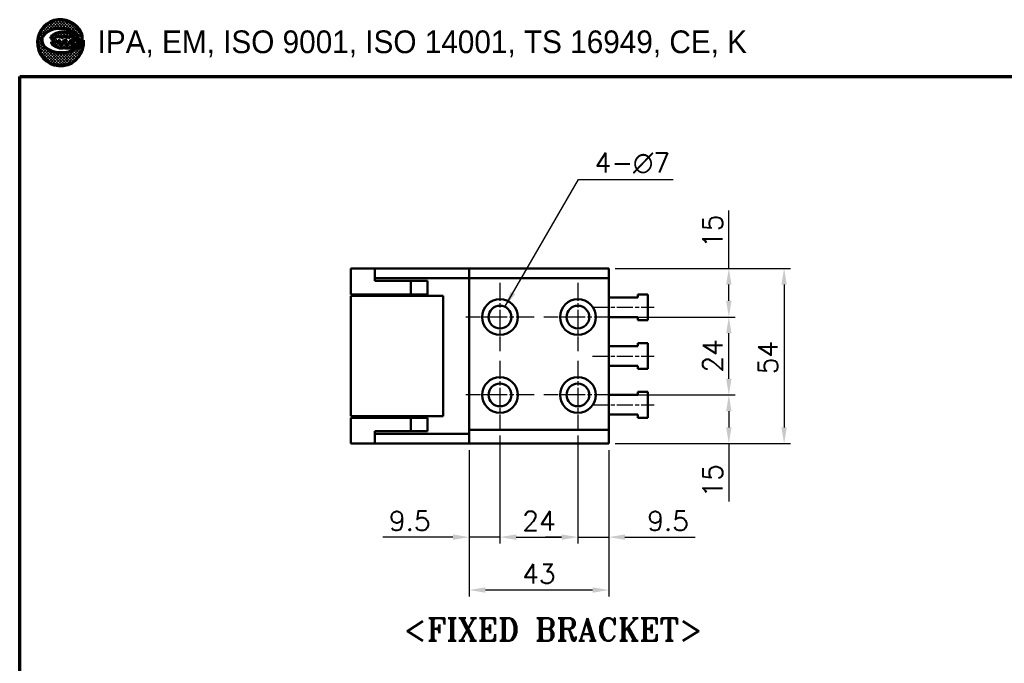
# Model space of a CAD drawing. Header units: millimetres. Extents: x 20 to 820, y -661 to 859.
# Tile 7 of 11: x 20 to 323, y 393 to 592. Entities that reach past the tile are written whole.
import ezdxf

# ---------------------------------------------------------------- set-up
doc = ezdxf.new("R2010")
doc.units = ezdxf.units.MM
doc.header["$LTSCALE"] = 2
doc.linetypes.add('CHAIN', pattern=[0.35429999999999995, 0.2362, -0.0295, 0.0591, -0.0295])
doc.layers.get('0').update_dxf_attribs({"lineweight": 25})
for name, color, linetype, lineweight in [('D', 7, 'Continuous', 25), ('경계(ISO)', 7, 'Continuous', 70), ('기호(ISO)', 7, 'Continuous', 25), ('스케치 형상(ISO)', 7, 'Continuous', 25), ('외형선(ISO)', 7, 'Continuous', 50), ('중심 표식(ISO)', 1, 'CHAIN', 25), ('중심선(ISO)', 1, 'CHAIN', 25), ('치수(ISO)', 7, 'Continuous', 25)]:
    doc.layers.add(name, color=color, linetype=linetype, lineweight=lineweight)
doc.styles.add('주 문자 (ISO)', font='tahoma.ttf')
doc.styles.add('한신치수', font='RomanS.shx')
doc.dimstyles.new('한신체인', dxfattribs={"dimscale": 2, "dimtxt": 3, "dimasz": 2.5, "dimexe": 1, "dimexo": 1, "dimgap": 1, "dimtad": 1, "dimrnd": 1e-08, "dimdsep": 46, "dimtxsty": '한신치수', "dimcen": 0.09, "dimdle": 10, "dimclrd": 3, "dimclre": 3, "dimclrt": 3, "dimazin": 2, "dimtfac": 1.168400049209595, "dimtmove": 0, "dimatfit": 3, "dimfxl": 0, "dimtolj": 1, "dimlwd": -1, "dimlwe": -1, "dimarcsym": 0})
doc.dimstyles.new('한신체인$7', dxfattribs={"dimscale": 2, "dimtxt": 3, "dimasz": 2.5, "dimexe": 1, "dimexo": 1, "dimgap": 1, "dimtad": 1, "dimrnd": 1e-08, "dimdsep": 46, "dimtxsty": '한신치수', "dimcen": 0.09, "dimdle": 10, "dimclrd": 3, "dimclre": 3, "dimclrt": 3, "dimazin": 2, "dimtfac": 1.168400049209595, "dimtmove": 0, "dimatfit": 3, "dimfxl": 0, "dimtolj": 1, "dimlwd": 25, "dimlwe": -1, "dimarcsym": 0})
pattern_1 = [(45, (0, 0), (-0.2245064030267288, 0.2245064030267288), []), (135, (0, 0), (-0.2245064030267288, -0.2245064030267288), [])]

# ---------------------------------------------------------------- blocks, each defined once
blk = doc.blocks.new('경계 도면틀')
at = {"layer": '경계(ISO)', "lineweight": 25}
h = blk.add_hatch(dxfattribs=at)
h.set_pattern_fill('ANSI37', color=256, scale=2.54, style=0)
h.set_pattern_definition(pattern_1)
edge = h.paths.add_edge_path()
edge.add_line((19.81047347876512, 292.6326418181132), (19.79857092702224, 292.6207392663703))
edge.add_arc((18.15139350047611, 292.930926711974), 1.676129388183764, 308.7112019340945, 349.3352671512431, ccw=False)
edge.add_arc((16.63447834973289, 294.8235878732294), 4.101659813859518, 285.46382553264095, 308.7112019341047, ccw=False)
edge.add_arc((16.43263097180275, 295.5532145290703), 4.858691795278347, 262.9720148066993, 285.4638255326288, ccw=False)
edge.add_arc((16.31207947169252, 294.5753501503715), 3.873424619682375, 233.28355094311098, 262.9720148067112, ccw=False)
edge.add_arc((14.91409908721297, 292.7009388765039), 1.535098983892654, 191.6245673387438, 233.2835509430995, ccw=False)
edge.add_arc((14.52716886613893, 292.6213405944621), 1.140066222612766, 142.7466208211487, 191.6245673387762, ccw=False)
edge.add_arc((15.6426153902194, 291.7730315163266), 2.541440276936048, 113.76810811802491, 142.7466208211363, ccw=False)
edge.add_arc((16.14456292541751, 290.633246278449), 3.786856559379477, 96.1155883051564, 113.76810811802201, ccw=False)
edge.add_arc((16.2152321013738, 289.9736765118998), 4.450201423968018, 76.12566468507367, 96.115588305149, ccw=False)
edge.add_arc((16.55634841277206, 291.3547160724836), 3.027657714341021, 46.815064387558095, 76.1256646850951, ccw=False)
edge.add_arc((17.71128142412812, 292.585242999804), 1.340036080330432, 0.5476667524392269, 46.81506438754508, ccw=False)
edge.add_arc((18.4783183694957, 292.5925750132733), 0.5729640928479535, -90, 0.5476667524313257, ccw=False)
edge.add_line((18.4783183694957, 292.0196109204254), (18.03365811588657, 292.0196109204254))
edge.add_line((18.03365811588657, 292.0196109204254), (18.23838297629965, 292.3000615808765))
edge.add_arc((18.01534613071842, 292.3863306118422), 0.2391396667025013, 338.8538918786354, 505.8085891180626)
edge.add_line((17.8175382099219, 292.5207173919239), (17.47709640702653, 292.0196109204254))
edge.add_line((17.47709640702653, 292.0196109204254), (17.03243615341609, 292.0196109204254))
edge.add_line((17.03243615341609, 292.0196109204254), (17.23716101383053, 292.3000615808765))
edge.add_arc((17.01138058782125, 292.3810180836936), 0.2398556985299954, 340.274045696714, 505.808589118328)
edge.add_line((16.8129803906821, 292.51580724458), (16.47587444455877, 292.0196109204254))
edge.add_line((16.47587444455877, 292.0196109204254), (15.99292660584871, 292.0196109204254))
edge.add_line((15.99292660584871, 292.0196109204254), (16.22391209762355, 292.3360357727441))
edge.add_arc((16.01502655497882, 292.3684582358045), 0.2113868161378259, 351.1771591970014, 476.5650511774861)
edge.add_arc((15.51976706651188, 292.8580716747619), 0.5009055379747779, 270.5301886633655, 323.1301023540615, ccw=False)
edge.add_line((15.52440214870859, 292.3571875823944), (14.91364773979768, 292.3543617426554))
edge.add_arc((15.39018631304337, 292.3399047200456), 0.4767578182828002, 178.2623182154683, 231.3171514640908)
edge.add_arc((17.01802832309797, 294.3730306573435), 3.081267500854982, 231.3171514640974, 242.4725885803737)
edge.add_arc((16.51978772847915, 293.4170363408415), 2.00322815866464, 242.4725885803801, 275.756318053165)
edge.add_arc((16.86749715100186, 289.9677466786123), 1.463542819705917, 86.25628827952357, 95.7563180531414, ccw=False)
edge.add_arc((17.19248622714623, 294.934474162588), 3.513805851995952, 266.2562882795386, 298.2348941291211)
edge.add_arc((18.16148453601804, 293.1299397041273), 1.465562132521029, 298.2348941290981, 385.769475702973)
edge.add_arc((16.28821602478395, 292.2255972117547), 3.545699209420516, 25.76947570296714, 366.5920624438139)
h = blk.add_hatch(dxfattribs=at)
h.set_pattern_fill('ANSI37', color=256, scale=2.54, style=0)
h.set_pattern_definition(pattern_1)
edge = h.paths.add_edge_path()
edge.add_line((18.12690101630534, 293.4330375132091), (17.86168296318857, 293.5849738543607))
edge.add_line((17.86168296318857, 293.5849738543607), (17.55212519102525, 293.7046355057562))
edge.add_line((17.55212519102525, 293.7046355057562), (17.21016339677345, 293.7872145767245))
edge.add_line((17.21016339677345, 293.7872145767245), (16.84735151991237, 293.8303349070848))
edge.add_line((16.84735151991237, 293.8303349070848), (16.47693664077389, 293.8318709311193))
edge.add_line((16.47693664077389, 293.8318709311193), (16.11334314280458, 293.7919596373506))
edge.add_line((16.11334314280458, 293.7919596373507), (15.76927683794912, 293.7121175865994))
edge.add_line((15.76927683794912, 293.7121175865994), (15.45785061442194, 293.5954467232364))
edge.add_line((15.45785061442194, 293.5954467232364), (15.18811167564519, 293.4454642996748))
edge.add_line((15.18811167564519, 293.4454642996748), (14.9722938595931, 293.2682444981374))
edge.add_line((14.9722938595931, 293.2682444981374), (14.81725830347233, 293.0699836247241))
edge.add_line((14.81725830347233, 293.0699836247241), (14.72882466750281, 292.8580904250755))
edge.add_line((14.72882466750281, 292.8580904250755), (15.31139322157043, 292.8580904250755))
edge.add_arc((15.31139322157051, 293.1672913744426), 0.3092009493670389, 270, 320.7035197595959)
edge.add_arc((15.9599786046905, 292.7189499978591), 0.4809270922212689, 103.32792332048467, 148.3279233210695, ccw=False)
edge.add_arc((15.95955378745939, 292.7207431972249), 0.4790842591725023, 18.736508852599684, 103.32792332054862, ccw=False)
edge.add_arc((16.95684854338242, 292.579809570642), 0.6184018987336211, 106.526616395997, 151.5266163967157, ccw=False)
edge.add_arc((16.93057143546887, 292.6683685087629), 0.5260267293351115, 23.55147854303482, 106.5266163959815, ccw=False)
edge.add_line((17.41278089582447, 292.8785545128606), (17.41775811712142, 292.8835317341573))
edge.add_arc((17.90371058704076, 292.6092919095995), 0.5579939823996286, 62.412483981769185, 150.5624563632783, ccw=False)
edge.add_arc((17.85725572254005, 292.5203847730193), 0.6583061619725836, 8.858454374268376, 62.41248398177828, ccw=False)
edge.add_arc((18.54638145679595, 292.6277870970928), 0.03913884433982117, 188.8584543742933, 372.6514405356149)
edge.add_line((18.584570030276, 292.6363592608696), (18.57203873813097, 292.8417184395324))
edge.add_line((18.57203873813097, 292.8417184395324), (18.48890675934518, 293.0542456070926))
edge.add_line((18.48890675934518, 293.0542456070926), (18.37573150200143, 293.2046875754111))
edge.add_line((18.37573150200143, 293.2046875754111), (18.26005146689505, 293.3203676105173))
edge.add_line((18.26005146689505, 293.3203676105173), (18.12690101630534, 293.4330375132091))
at = {"color": 7}
for p, q in [((17.41278089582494, 292.8785545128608), (17.41775811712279, 292.8835317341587)), ((18.37573150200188, 293.2046875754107), (18.26005146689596, 293.3203676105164)), ((19.79857092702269, 292.6207392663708), (19.81047347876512, 292.6326418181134)), ((19.80798373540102, 292.6536371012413), (19.80493556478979, 292.6566852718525))]:
    blk.add_line(p, q, dxfattribs=at)
at = {"layer": 'D', "color": 7}
for p, q in [((14.81725830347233, 293.0699836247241), (14.72882466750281, 292.8580904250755)), ((14.72882466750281, 292.8580904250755), (15.31139322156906, 292.8580904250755)), ((14.9722938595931, 293.2682444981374), (14.81725830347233, 293.0699836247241)), ((15.18811167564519, 293.4454642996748), (14.9722938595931, 293.2682444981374)), ((15.45785061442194, 293.5954467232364), (15.18811167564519, 293.4454642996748)), ((15.76927683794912, 293.7121175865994), (15.45785061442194, 293.5954467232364)), ((16.11334314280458, 293.7919596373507), (15.76927683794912, 293.7121175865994)), ((16.47693664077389, 293.8318709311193), (16.11334314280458, 293.7919596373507)), ((16.84735151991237, 293.8303349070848), (16.47693664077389, 293.8318709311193)), ((17.21016339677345, 293.7872145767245), (16.84735151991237, 293.8303349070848)), ((17.55212519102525, 293.7046355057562), (17.21016339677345, 293.7872145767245)), ((17.86168296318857, 293.5849738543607), (17.55212519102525, 293.7046355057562)), ((18.12690101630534, 293.4330375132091), (17.86168296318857, 293.5849738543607)), ((18.33889979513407, 293.2536473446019), (18.12690101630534, 293.4330375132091)), ((18.48890675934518, 293.0542456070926), (18.33889979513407, 293.2536473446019)), ((18.57203873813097, 292.8417184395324), (18.48890675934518, 293.0542456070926)), ((18.58532897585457, 292.6239218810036), (18.57203873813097, 292.8417184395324)), ((14.91364773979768, 292.3543617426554), (15.51976706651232, 292.3571661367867)), ((16.22391209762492, 292.3360357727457), (15.99292660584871, 292.0196109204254)), ((15.99292660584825, 292.0196109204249), (16.22247980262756, 292.3340736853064)), ((15.99292660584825, 292.0196109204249), (16.47587444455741, 292.0196109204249)), ((15.99292660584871, 292.0196109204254), (16.47587444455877, 292.0196109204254)), ((16.47587444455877, 292.0196109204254), (16.81298039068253, 292.51580724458)), ((16.47587444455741, 292.0196109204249), (16.81298039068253, 292.5158072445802)), ((17.03243615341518, 292.0196109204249), (17.23716101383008, 292.3000615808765)), ((17.23716101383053, 292.3000615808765), (17.03243615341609, 292.0196109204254)), ((17.03243615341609, 292.0196109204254), (17.47709640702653, 292.0196109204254)), ((17.03243615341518, 292.0196109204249), (17.47709640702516, 292.0196109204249)), ((17.47709640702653, 292.0196109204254), (17.81753820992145, 292.5207173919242)), ((17.47709640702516, 292.0196109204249), (17.81753820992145, 292.5207173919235)), ((18.03365811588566, 292.0196109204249), (18.23838297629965, 292.3000615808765)), ((18.23838297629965, 292.3000615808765), (18.03365811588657, 292.0196109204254)), ((18.03365811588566, 292.0196109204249), (18.47831836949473, 292.0196109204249)), ((18.03365811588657, 292.0196109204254), (18.47831836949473, 292.0196109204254))]:
    blk.add_line(p, q, dxfattribs=at)
for centre, radius, start, end in [((16.28821602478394, 292.2255972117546), 3.545699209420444, 25.76947570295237, 187.1352691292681), ((16.14456292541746, 290.6332462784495), 3.786856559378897, 96.11558830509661, 113.7681081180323), ((16.21523210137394, 289.973676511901), 4.450201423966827, 76.12566468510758, 96.1155883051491), ((16.55634841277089, 291.3547160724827), 3.027657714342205, 46.81506438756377, 76.12566468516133), ((14.52716886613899, 292.6213405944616), 1.140066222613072, 142.7466208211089, 191.6245673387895), ((15.64261539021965, 291.7730315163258), 2.541440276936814, 113.7681081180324, 142.7466208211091), ((15.31139322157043, 293.1672913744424), 0.3092009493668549, 270, 320.7035197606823), ((15.95997860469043, 292.7189499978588), 0.4809270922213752, 103.3279233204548, 148.327923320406), ((15.95955378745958, 292.720743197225), 0.4790842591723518, 18.73650885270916, 103.3279233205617), ((16.95684854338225, 292.5798095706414), 0.618401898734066, 106.526616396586, 151.5266163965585), ((16.93057143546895, 292.6683685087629), 0.5260267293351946, 23.0863403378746, 106.5266163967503), ((17.90371058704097, 292.6092919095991), 0.5579939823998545, 62.4124839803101, 152.4124839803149), ((17.87055481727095, 292.519567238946), 0.5779998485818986, 142.8269931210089, 142.964700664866), ((17.87055481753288, 292.519567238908), 0.577999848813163, 142.0988733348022, 142.8269931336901), ((17.85725572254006, 292.5203847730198), 0.658306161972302, 8.858454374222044, 62.41248398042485), ((17.71128142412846, 292.5852429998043), 1.340036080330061, 0.5476667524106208, 46.81506438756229), ((18.16148453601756, 293.1299397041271), 1.465562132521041, 298.2348941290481, 25.76947570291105), ((14.91409908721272, 292.7009388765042), 1.535098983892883, 191.6245673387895, 233.2835509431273), ((16.3120794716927, 294.5753501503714), 3.873424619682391, 233.283550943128, 262.9720148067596), ((15.39018631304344, 292.3399047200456), 0.4767578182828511, 178.2623182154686, 231.3171514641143), ((17.01802832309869, 294.3730306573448), 3.081267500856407, 231.317151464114, 242.4725885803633), ((15.51976706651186, 292.8580716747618), 0.5009055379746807, 270, 323.1301023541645), ((16.51978772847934, 293.417036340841), 2.003228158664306, 242.4725885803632, 275.7563180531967), ((16.01502655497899, 292.3684582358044), 0.2113868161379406, 351.1771591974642, 116.5650511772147), ((16.86749715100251, 289.9677466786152), 1.463542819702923, 86.2562882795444, 95.75631805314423), ((17.01138058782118, 292.3810180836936), 0.2398556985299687, 340.2740456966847, 145.808589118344), ((17.19248622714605, 294.9344741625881), 3.513805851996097, 266.2562882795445, 298.2348941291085), ((16.63447834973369, 294.823587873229), 4.101659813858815, 285.4638255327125, 308.7112019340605), ((18.01534613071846, 292.3863306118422), 0.239139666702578, 338.8538918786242, 145.8085891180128), ((17.84055662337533, 292.5050791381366), 0.02782808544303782, 137.4026501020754, 145.8085891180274), ((18.47831836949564, 292.5925750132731), 0.5729640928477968, 270, 0.54766675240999), ((18.54638145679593, 292.6277870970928), 0.03913884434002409, 188.8584543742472, 354.3324300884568), ((18.15139350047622, 292.9309267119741), 1.676129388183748, 308.7112019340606, 350.9063464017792), ((16.43263097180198, 295.5532145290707), 4.858691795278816, 262.9720148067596, 285.4638255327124)]:
    blk.add_arc(centre, radius, start, end, dxfattribs=at)
at = {"layer": '경계(ISO)'}
for p, q in [((14.81725830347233, 293.0699836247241), (14.72882466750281, 292.8580904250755)), ((14.72882466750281, 292.8580904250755), (15.31139322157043, 292.8580904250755)), ((14.9722938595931, 293.2682444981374), (14.81725830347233, 293.0699836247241)), ((15.18811167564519, 293.4454642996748), (14.9722938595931, 293.2682444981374)), ((15.45785061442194, 293.5954467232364), (15.18811167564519, 293.4454642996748)), ((15.76927683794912, 293.7121175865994), (15.45785061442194, 293.5954467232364)), ((16.11334314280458, 293.7919596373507), (15.76927683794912, 293.7121175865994)), ((16.47693664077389, 293.8318709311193), (16.11334314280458, 293.7919596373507)), ((16.84735151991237, 293.8303349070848), (16.47693664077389, 293.8318709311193)), ((17.21016339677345, 293.7872145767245), (16.84735151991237, 293.8303349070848)), ((17.55212519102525, 293.7046355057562), (17.21016339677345, 293.7872145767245)), ((17.41278089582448, 292.8785545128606), (17.41775811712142, 292.8835317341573)), ((17.86168296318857, 293.5849738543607), (17.55212519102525, 293.7046355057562)), ((18.12690101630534, 293.4330375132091), (17.86168296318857, 293.5849738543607)), ((18.26005146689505, 293.3203676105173), (18.12690101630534, 293.4330375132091)), ((18.37573150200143, 293.2046875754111), (18.26005146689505, 293.3203676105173)), ((18.48890675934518, 293.0542456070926), (18.37573150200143, 293.2046875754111)), ((18.57203873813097, 292.8417184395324), (18.48890675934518, 293.0542456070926)), ((18.58457003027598, 292.6363592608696), (18.57203873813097, 292.8417184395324)), ((15.52440214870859, 292.3571875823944), (14.91364773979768, 292.3543617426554)), ((15.99292660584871, 292.0196109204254), (16.22391209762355, 292.3360357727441)), ((16.47587444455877, 292.0196109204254), (15.99292660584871, 292.0196109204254)), ((16.81298039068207, 292.51580724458), (16.47587444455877, 292.0196109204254)), ((17.03243615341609, 292.0196109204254), (17.23716101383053, 292.3000615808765)), ((17.47709640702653, 292.0196109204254), (17.03243615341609, 292.0196109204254)), ((17.81753820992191, 292.5207173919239), (17.47709640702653, 292.0196109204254)), ((18.03365811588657, 292.0196109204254), (18.23838297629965, 292.3000615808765)), ((18.47831836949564, 292.0196109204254), (18.03365811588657, 292.0196109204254)), ((19.81047347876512, 292.6326418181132), (19.79857092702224, 292.6207392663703)), ((10, 10), (9.999999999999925, 287)), ((9.999999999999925, 287), (190, 287))]:
    blk.add_line(p, q, dxfattribs=at)
for centre, radius, start, end in [((16.28821602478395, 292.2255972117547), 3.545699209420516, 25.76947570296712, 187.1352691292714), ((16.14456292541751, 290.633246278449), 3.786856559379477, 96.11558830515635, 113.7681081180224), ((16.2152321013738, 289.9736765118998), 4.450201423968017, 76.12566468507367, 96.11558830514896), ((16.55634841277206, 291.3547160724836), 3.027657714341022, 46.81506438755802, 76.12566468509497), ((14.52716886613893, 292.6213405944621), 1.140066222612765, 142.7466208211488, 191.6245673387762), ((15.6426153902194, 291.7730315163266), 2.541440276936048, 113.7681081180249, 142.7466208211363), ((15.31139322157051, 293.1672913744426), 0.3092009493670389, 270, 320.7035197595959), ((15.9599786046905, 292.7189499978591), 0.4809270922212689, 103.3279233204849, 148.3279233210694), ((15.95955378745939, 292.7207431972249), 0.4790842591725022, 18.7365088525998, 103.3279233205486), ((16.95684854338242, 292.579809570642), 0.618401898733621, 106.5266163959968, 151.5266163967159), ((16.93057143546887, 292.6683685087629), 0.5260267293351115, 23.5514785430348, 106.5266163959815), ((17.90371058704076, 292.6092919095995), 0.5579939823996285, 62.41248398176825, 150.5624563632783), ((17.85725572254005, 292.5203847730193), 0.6583061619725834, 8.858454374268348, 62.41248398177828), ((17.71128142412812, 292.585242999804), 1.340036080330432, 0.5476667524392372, 46.81506438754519), ((18.16148453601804, 293.1299397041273), 1.465562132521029, 298.2348941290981, 25.769475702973), ((16.28821602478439, 292.2255972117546), 3.545699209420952, 187.1352691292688, 6.592062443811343), ((14.91409908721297, 292.7009388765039), 1.535098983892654, 191.6245673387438, 233.2835509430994), ((16.31207947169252, 294.5753501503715), 3.873424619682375, 233.2835509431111, 262.9720148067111), ((15.39018631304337, 292.3399047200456), 0.4767578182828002, 178.2623182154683, 231.3171514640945), ((17.01802832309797, 294.3730306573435), 3.081267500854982, 231.3171514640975, 242.4725885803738), ((15.51976706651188, 292.8580716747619), 0.5009055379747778, 270.5301886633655, 323.1301023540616), ((16.51978772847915, 293.4170363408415), 2.00322815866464, 242.4725885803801, 275.7563180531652), ((16.01502655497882, 292.3684582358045), 0.211386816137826, 351.1771591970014, 116.5650511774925), ((16.86749715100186, 289.9677466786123), 1.463542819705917, 86.25628827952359, 95.75631805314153), ((17.01138058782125, 292.3810180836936), 0.2398556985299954, 340.274045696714, 145.8085891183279), ((17.19248622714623, 294.934474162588), 3.513805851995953, 266.2562882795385, 298.2348941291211), ((16.63447834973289, 294.8235878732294), 4.101659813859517, 285.463825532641, 308.7112019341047), ((18.01534613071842, 292.3863306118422), 0.2391396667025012, 338.8538918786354, 145.8085891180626), ((18.4783183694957, 292.5925750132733), 0.5729640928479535, 270, 0.5476667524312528), ((18.54638145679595, 292.6277870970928), 0.03913884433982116, 188.8584543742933, 12.65144053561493), ((18.15139350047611, 292.930926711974), 1.676129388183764, 308.7112019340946, 349.3352671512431), ((16.43263097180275, 295.5532145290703), 4.858691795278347, 262.9720148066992, 285.4638255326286)]:
    blk.add_arc(centre, radius, start, end, dxfattribs=at)
at = {"layer": '경계(ISO)', "insert": (21.99999999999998, 292.0408560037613), "char_height": 3.499999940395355, "attachment_point": 4, "style": '주 문자 (ISO)'}
blk.add_mtext('\\f굴림|b0|i0;\\H3.5000;IPA, EM, ISO 9001, ISO 14001, TS 16949, CE, K', dxfattribs=at)
blk = doc.blocks.new('FIX BRACKET')
at = {"layer": '기호(ISO)', "color": 2, "insert": (-25.48947811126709, 1.857273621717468), "char_height": 3.499999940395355, "attachment_point": 1, "style": '주 문자 (ISO)'}
blk.add_mtext('\\fRomanT|b0|i0;\\H3.5000;<FIXED BRACKET>', dxfattribs=at)
blk = doc.blocks.new('*D28')
at = {"layer": 'Defpoints', "color": 0, "transparency": 16777216}
for p in [(158.4415036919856, 460.9366732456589), (201.4415036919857, 460.9366732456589), (158.4415036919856, 415.8432863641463)]:
    blk.add_point(p, dxfattribs=at)
at = {"layer": '치수(ISO)', "color": 3, "transparency": 16777216}
for p, q in [((158.4415036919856, 458.9366732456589), (158.4415036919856, 413.8432863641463)), ((201.4415036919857, 458.9366732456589), (201.4415036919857, 413.8432863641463)), ((196.4415036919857, 415.8432863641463), (163.4415036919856, 415.8432863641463))]:
    blk.add_line(p, q, dxfattribs=at)
for points in [[(163.4415036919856, 416.6766196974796), (163.4415036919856, 415.009953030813), (158.4415036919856, 415.8432863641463)], [(196.4415036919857, 416.6766196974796), (196.4415036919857, 415.009953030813), (201.4415036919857, 415.8432863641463)]]:
    blk.add_solid(points, dxfattribs=at)
at = {"layer": '치수(ISO)', "color": 3, "transparency": 16777216, "insert": (179.9415036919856, 420.8432863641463), "char_height": 6, "attachment_point": 5, "style": '한신치수'}
blk.add_mtext('\\A1;43', dxfattribs=at)
blk = doc.blocks.new('*D29')
at = {"layer": 'Defpoints', "color": 0, "transparency": 16777216}
for p in [(201.4415036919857, 514.936673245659), (201.4415036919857, 460.9366732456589), (255.4608714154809, 460.9366732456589)]:
    blk.add_point(p, dxfattribs=at)
at = {"layer": '치수(ISO)', "color": 3, "transparency": 16777216}
for p, q in [((203.4415036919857, 514.936673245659), (257.4608714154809, 514.9366732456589)), ((255.4608714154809, 509.9366732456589), (255.4608714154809, 465.9366732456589)), ((203.4415036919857, 460.9366732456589), (257.4608714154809, 460.9366732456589))]:
    blk.add_line(p, q, dxfattribs=at)
for points in [[(254.6275380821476, 509.9366732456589), (256.2942047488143, 509.9366732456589), (255.4608714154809, 514.936673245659)], [(254.6275380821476, 465.9366732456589), (256.2942047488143, 465.9366732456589), (255.4608714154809, 460.9366732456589)]]:
    blk.add_solid(points, dxfattribs=at)
at = {"layer": '치수(ISO)', "color": 3, "transparency": 16777216, "insert": (250.4608714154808, 487.436673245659), "char_height": 6, "attachment_point": 5, "rotation": 90, "style": '한신치수'}
blk.add_mtext('\\A1;54', dxfattribs=at)
blk = doc.blocks.new('*D50')
at = {"layer": 'Defpoints', "color": 0, "transparency": 16777216}
for p in [(167.9415036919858, 465.4366732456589), (158.4415036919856, 460.9366732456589), (167.9415036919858, 432.1374166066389)]:
    blk.add_point(p, dxfattribs=at)
at = {"layer": '치수(ISO)', "color": 3, "transparency": 16777216}
for p, q in [((167.9415036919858, 463.4366732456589), (167.9415036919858, 430.1374166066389)), ((158.4415036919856, 458.9366732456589), (158.4415036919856, 430.1374166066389)), ((153.4415036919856, 432.1374166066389), (131.8700751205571, 432.1374166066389)), ((167.9415036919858, 432.1374166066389), (158.4415036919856, 432.1374166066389)), ((172.9415036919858, 432.1374166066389), (177.9415036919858, 432.1374166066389))]:
    blk.add_line(p, q, dxfattribs=at)
for points in [[(153.4415036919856, 432.9707499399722), (153.4415036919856, 431.3040832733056), (158.4415036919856, 432.1374166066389)], [(172.9415036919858, 432.9707499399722), (172.9415036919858, 431.3040832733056), (167.9415036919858, 432.1374166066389)]]:
    blk.add_solid(points, dxfattribs=at)
at = {"layer": '치수(ISO)', "color": 3, "transparency": 16777216, "insert": (140.1557894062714, 437.1374166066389), "char_height": 6, "attachment_point": 5, "style": '한신치수'}
blk.add_mtext('\\A1;9.5', dxfattribs=at)
blk = doc.blocks.new('*D51')
at = {"layer": 'Defpoints', "color": 0, "transparency": 16777216}
for p in [(167.9415036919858, 465.4366732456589), (191.9415036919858, 465.4366732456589), (191.9415036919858, 432.1374166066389)]:
    blk.add_point(p, dxfattribs=at)
at = {"layer": '치수(ISO)', "color": 3, "transparency": 16777216}
for p, q in [((167.9415036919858, 463.4366732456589), (167.9415036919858, 430.1374166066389)), ((191.9415036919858, 463.4366732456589), (191.9415036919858, 430.1374166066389)), ((172.9415036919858, 432.1374166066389), (186.9415036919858, 432.1374166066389))]:
    blk.add_line(p, q, dxfattribs=at)
for points in [[(172.9415036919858, 432.9707499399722), (172.9415036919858, 431.3040832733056), (167.9415036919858, 432.1374166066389)], [(186.9415036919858, 432.9707499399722), (186.9415036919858, 431.3040832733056), (191.9415036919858, 432.1374166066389)]]:
    blk.add_solid(points, dxfattribs=at)
at = {"layer": '치수(ISO)', "color": 3, "transparency": 16777216, "insert": (179.9615036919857, 437.1374166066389), "char_height": 6, "attachment_point": 5, "style": '한신치수'}
blk.add_mtext('\\A1;24', dxfattribs=at)
blk = doc.blocks.new('*D52')
at = {"layer": 'Defpoints', "color": 0, "transparency": 16777216}
for p in [(191.9415036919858, 465.4366732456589), (201.4415036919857, 460.9366732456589), (201.4415036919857, 432.1374166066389)]:
    blk.add_point(p, dxfattribs=at)
at = {"layer": '치수(ISO)', "color": 3, "transparency": 16777216}
for p, q in [((191.9415036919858, 463.4366732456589), (191.9415036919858, 430.1374166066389)), ((201.4415036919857, 458.9366732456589), (201.4415036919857, 430.1374166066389)), ((186.9415036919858, 432.1374166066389), (181.9415036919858, 432.1374166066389)), ((191.9415036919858, 432.1374166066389), (201.4415036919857, 432.1374166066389)), ((206.4415036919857, 432.1374166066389), (228.0129322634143, 432.1374166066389))]:
    blk.add_line(p, q, dxfattribs=at)
for points in [[(186.9415036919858, 432.9707499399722), (186.9415036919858, 431.3040832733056), (191.9415036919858, 432.1374166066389)], [(206.4415036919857, 432.9707499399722), (206.4415036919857, 431.3040832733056), (201.4415036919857, 432.1374166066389)]]:
    blk.add_solid(points, dxfattribs=at)
at = {"layer": '치수(ISO)', "color": 3, "transparency": 16777216, "insert": (219.7272179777, 437.1374166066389), "char_height": 6, "attachment_point": 5, "style": '한신치수'}
blk.add_mtext('\\A1;9.5', dxfattribs=at)
blk = doc.blocks.new('*D53')
at = {"layer": 'Defpoints', "color": 0, "transparency": 16777216}
for p in [(202.4415036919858, 475.9366732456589), (238.4344506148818, 475.9366732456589), (201.4415036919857, 460.9366732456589)]:
    blk.add_point(p, dxfattribs=at)
at = {"layer": '치수(ISO)', "color": 3, "transparency": 16777216}
for p, q in [((204.4415036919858, 475.9366732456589), (240.4344506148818, 475.9366732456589)), ((238.4344506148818, 470.9366732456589), (238.4344506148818, 465.9366732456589)), ((203.4415036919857, 460.9366732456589), (240.4344506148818, 460.9366732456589)), ((238.4344506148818, 460.9366732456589), (238.4344506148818, 443.0795303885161))]:
    blk.add_line(p, q, dxfattribs=at)
for points in [[(237.6011172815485, 470.9366732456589), (239.2677839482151, 470.9366732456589), (238.4344506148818, 475.9366732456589)], [(237.6011172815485, 465.9366732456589), (239.2677839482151, 465.9366732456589), (238.4344506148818, 460.9366732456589)]]:
    blk.add_solid(points, dxfattribs=at)
at = {"layer": '치수(ISO)', "color": 3, "transparency": 16777216, "insert": (233.4344506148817, 449.5081018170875), "char_height": 6, "attachment_point": 5, "rotation": 90, "style": '한신치수'}
blk.add_mtext('\\A1;15', dxfattribs=at)
blk = doc.blocks.new('*D54')
at = {"layer": 'Defpoints', "color": 0, "transparency": 16777216}
for p in [(202.4415036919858, 499.936673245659), (238.4344506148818, 499.936673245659), (202.4415036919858, 475.9366732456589)]:
    blk.add_point(p, dxfattribs=at)
at = {"layer": '치수(ISO)', "color": 3, "transparency": 16777216}
for p, q in [((204.4415036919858, 499.936673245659), (240.4344506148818, 499.936673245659)), ((238.4344506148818, 480.9366732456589), (238.4344506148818, 494.936673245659)), ((204.4415036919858, 475.9366732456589), (240.4344506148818, 475.9366732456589))]:
    blk.add_line(p, q, dxfattribs=at)
for points in [[(237.6011172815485, 494.936673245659), (239.2677839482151, 494.936673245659), (238.4344506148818, 499.936673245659)], [(237.6011172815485, 480.9366732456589), (239.2677839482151, 480.9366732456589), (238.4344506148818, 475.9366732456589)]]:
    blk.add_solid(points, dxfattribs=at)
at = {"layer": '치수(ISO)', "color": 3, "transparency": 16777216, "insert": (233.4344506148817, 487.956673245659), "char_height": 6, "attachment_point": 5, "rotation": 90, "style": '한신치수'}
blk.add_mtext('\\A1;24', dxfattribs=at)
blk = doc.blocks.new('*D55')
at = {"layer": 'Defpoints', "color": 0, "transparency": 16777216}
for p in [(201.4415036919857, 514.936673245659), (238.4344506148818, 514.936673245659), (202.4415036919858, 499.936673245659)]:
    blk.add_point(p, dxfattribs=at)
at = {"layer": '치수(ISO)', "color": 3, "transparency": 16777216}
for p, q in [((238.4344506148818, 514.936673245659), (238.4344506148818, 532.7938161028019)), ((203.4415036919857, 514.936673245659), (240.4344506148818, 514.936673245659)), ((238.4344506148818, 504.936673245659), (238.4344506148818, 509.9366732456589)), ((204.4415036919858, 499.936673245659), (240.4344506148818, 499.936673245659))]:
    blk.add_line(p, q, dxfattribs=at)
for points in [[(237.6011172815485, 509.9366732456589), (239.2677839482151, 509.9366732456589), (238.4344506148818, 514.936673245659)], [(237.6011172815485, 504.936673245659), (239.2677839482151, 504.936673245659), (238.4344506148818, 499.936673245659)]]:
    blk.add_solid(points, dxfattribs=at)
at = {"layer": '치수(ISO)', "color": 3, "transparency": 16777216, "insert": (233.4344506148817, 526.3652446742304), "char_height": 6, "attachment_point": 5, "rotation": 90, "style": '한신치수'}
blk.add_mtext('\\A1;15', dxfattribs=at)

msp = doc.modelspace()

# ---------------------------------------------------------------- linework, layer by layer
at = {"layer": '스케치 형상(ISO)', "lineweight": 50}
for p, q in [((158.4415036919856, 511.9366732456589), (201.4415036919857, 511.9366732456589)), ((158.4415036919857, 465.2366732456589), (201.4415036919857, 465.2366732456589))]:
    msp.add_line(p, q, dxfattribs=at)
for centre in [(167.9415036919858, 499.936673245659), (191.9415036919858, 499.936673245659), (167.9415036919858, 475.9366732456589), (191.9415036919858, 475.9366732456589)]:
    msp.add_circle(centre, 5.5, dxfattribs=at)
at = {"layer": '외형선(ISO)'}
for p, q in [((121.9929199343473, 506.9366732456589), (121.9929199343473, 514.936673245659)), ((129.4415036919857, 514.936673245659), (121.9929199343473, 514.936673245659)), ((129.4415036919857, 511.1366732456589), (129.4415036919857, 514.936673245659)), ((129.4415036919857, 514.936673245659), (139.4415036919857, 514.936673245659)), ((158.4415036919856, 514.936673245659), (139.4415036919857, 514.936673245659)), ((201.4415036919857, 514.936673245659), (158.4415036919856, 514.936673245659)), ((158.4415036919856, 460.9366732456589), (158.4415036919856, 514.936673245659)), ((201.4415036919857, 514.936673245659), (201.4415036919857, 460.9366732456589)), ((139.4415036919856, 511.9366732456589), (129.4415036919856, 511.9366732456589)), ((139.4415036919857, 511.1366732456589), (129.4415036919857, 511.1366732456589)), ((139.4415036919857, 511.9366732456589), (158.4415036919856, 511.9366732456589)), ((139.4415036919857, 511.1366732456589), (140.4415036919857, 511.1366732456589)), ((140.4415036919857, 506.9366732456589), (140.4415036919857, 511.1366732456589)), ((145.5946976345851, 511.1366732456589), (140.4415036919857, 511.1366732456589)), ((145.5946976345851, 511.1366732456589), (145.5946976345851, 506.9366732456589)), ((121.9929199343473, 506.9366732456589), (139.4415036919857, 506.9366732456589)), ((140.4415036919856, 506.9366732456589), (139.4415036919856, 506.9366732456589)), ((140.4415036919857, 506.9366732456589), (145.5946976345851, 506.9366732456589)), ((210.4415036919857, 505.9366732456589), (210.4415036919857, 506.9366732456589)), ((210.4415036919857, 506.9366732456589), (213.4415036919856, 506.9366732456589)), ((213.4415036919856, 506.9366732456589), (213.4415036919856, 498.936673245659)), ((121.9929199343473, 469.4366732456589), (121.9929199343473, 506.436673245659)), ((140.4415036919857, 506.436673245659), (121.9929199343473, 506.436673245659)), ((140.4415036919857, 506.436673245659), (150.4415036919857, 506.436673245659)), ((150.4415036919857, 506.436673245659), (150.4415036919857, 469.4366732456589)), ((201.4415036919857, 505.9366732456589), (210.4415036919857, 505.9366732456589)), ((210.4415036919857, 499.936673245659), (201.4415036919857, 499.936673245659)), ((210.4415036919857, 498.936673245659), (210.4415036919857, 499.936673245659)), ((213.4415036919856, 498.936673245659), (210.4415036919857, 498.936673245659)), ((210.4415036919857, 490.9366732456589), (210.4415036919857, 491.9366732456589)), ((210.4415036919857, 491.9366732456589), (213.4415036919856, 491.9366732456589)), ((213.4415036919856, 491.9366732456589), (213.4415036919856, 483.936673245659)), ((201.4415036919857, 490.9366732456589), (210.4415036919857, 490.9366732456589)), ((210.4415036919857, 484.936673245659), (201.4415036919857, 484.936673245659)), ((210.4415036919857, 483.936673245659), (210.4415036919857, 484.936673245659)), ((213.4415036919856, 483.936673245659), (210.4415036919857, 483.936673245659)), ((210.4415036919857, 475.9366732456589), (210.4415036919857, 476.9366732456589)), ((210.4415036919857, 476.9366732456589), (213.4415036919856, 476.9366732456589)), ((213.4415036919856, 476.9366732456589), (213.4415036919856, 468.936673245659)), ((201.4415036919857, 475.9366732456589), (210.4415036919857, 475.9366732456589)), ((140.4415036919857, 469.4366732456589), (121.9929199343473, 469.4366732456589)), ((121.9929199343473, 460.9366732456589), (121.9929199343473, 468.936673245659)), ((121.9929199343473, 468.936673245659), (139.4415036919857, 468.936673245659)), ((140.4415036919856, 468.936673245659), (139.4415036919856, 468.936673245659)), ((140.4415036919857, 469.4366732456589), (150.4415036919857, 469.4366732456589)), ((140.4415036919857, 468.936673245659), (145.5946976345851, 468.936673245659)), ((140.4415036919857, 468.936673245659), (140.4415036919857, 464.7366732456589)), ((145.5946976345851, 468.936673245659), (145.5946976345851, 464.7366732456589)), ((210.4415036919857, 469.936673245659), (201.4415036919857, 469.936673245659)), ((210.4415036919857, 468.936673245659), (210.4415036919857, 469.936673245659)), ((213.4415036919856, 468.936673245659), (210.4415036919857, 468.936673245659)), ((129.4415036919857, 464.7366732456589), (129.4415036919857, 460.9366732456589)), ((139.4415036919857, 464.7366732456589), (129.4415036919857, 464.7366732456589)), ((139.4415036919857, 464.7366732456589), (140.4415036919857, 464.7366732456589)), ((145.5946976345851, 464.7366732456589), (140.4415036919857, 464.7366732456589)), ((139.4415036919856, 463.936673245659), (129.4415036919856, 463.936673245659)), ((139.4415036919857, 463.936673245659), (158.4415036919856, 463.936673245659)), ((129.4415036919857, 460.9366732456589), (121.9929199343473, 460.9366732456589)), ((129.4415036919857, 460.9366732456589), (139.4415036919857, 460.9366732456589)), ((158.4415036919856, 460.9366732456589), (139.4415036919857, 460.9366732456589)), ((201.4415036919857, 460.9366732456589), (158.4415036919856, 460.9366732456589))]:
    msp.add_line(p, q, dxfattribs=at)
for centre in [(167.9415036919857, 499.936673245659), (191.9415036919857, 499.936673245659), (167.9415036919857, 475.9366732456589), (191.9415036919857, 475.9366732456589)]:
    msp.add_circle(centre, 3.5, dxfattribs=at)
at = {"layer": '중심 표식(ISO)', "linetype": 'CHAIN', "ltscale": 11.66757774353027}
for p, q in [((167.9415036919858, 510.4366732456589), (167.9415036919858, 489.436673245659)), ((191.9415036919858, 510.4366732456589), (191.9415036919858, 489.436673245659)), ((178.4415036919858, 499.936673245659), (157.4415036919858, 499.936673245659)), ((202.4415036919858, 499.936673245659), (181.4415036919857, 499.936673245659)), ((167.9415036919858, 486.4366732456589), (167.9415036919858, 465.4366732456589)), ((191.9415036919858, 486.4366732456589), (191.9415036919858, 465.4366732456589)), ((178.4415036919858, 475.9366732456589), (157.4415036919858, 475.9366732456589)), ((202.4415036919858, 475.9366732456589), (181.4415036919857, 475.9366732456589))]:
    msp.add_line(p, q, dxfattribs=at)
at = {"layer": '중심선(ISO)', "linetype": 'CHAIN', "ltscale": 10.55637073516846}
for p, q in [((196.4415036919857, 502.9366732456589), (215.4415036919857, 502.9366732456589)), ((196.4415036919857, 487.9366732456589), (215.4415036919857, 487.9366732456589)), ((196.4415036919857, 472.9366732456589), (215.4415036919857, 472.9366732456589))]:
    msp.add_line(p, q, dxfattribs=at)

# ---------------------------------------------------------------- block references
at = {"xscale": 2, "yscale": 2, "zscale": 2}
for name, p in [('경계 도면틀', (0, 0)), ('FIX BRACKET', (189.190438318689, 403.4869257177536))]:
    msp.add_blockref(name, p, dxfattribs=at)

# ---------------------------------------------------------------- texts
at = {"layer": '기호(ISO)', "color": 3, "insert": (197.0965222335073, 550.5170186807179), "char_height": 6.000000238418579, "width": 26.21028410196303, "attachment_point": 1, "line_spacing_factor": 0.5250000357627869, "style": '한신치수'}
msp.add_mtext('{4-\\fAIGDT|b0|i0;\\H6.0000;n\\fRomanS|b0|i0;\\H6.0000;7}', dxfattribs=at)

# ---------------------------------------------------------------- dimensions: what is measured, and where the dimension line sits
at = {"layer": '치수(ISO)', "color": 3}
for base, p1, p2, angle, override, picture, middle in [((238.4344506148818, 514.936673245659), (202.4415036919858, 499.936673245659), (201.4415036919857, 514.936673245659), 90, {"dimdec": 2, "dimtp": 0, "dimtm": -0, "dimtdec": 2, "dimtofl": 0, "dimatfit": 2}, '*D55', (238.4344506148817, 526.3652446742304)), ((255.4608714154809, 460.9366732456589), (201.4415036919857, 514.936673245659), (201.4415036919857, 460.9366732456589), 90, {"dimdec": 2, "dimtp": 0, "dimtm": -0, "dimtdec": 2, "dimtofl": 0, "dimatfit": 1}, '*D29', (255.4608714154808, 487.436673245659)), ((238.4344506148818, 499.936673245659), (202.4415036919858, 475.9366732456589), (202.4415036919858, 499.936673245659), 90, {"dimdec": 2, "dimtp": 0, "dimtm": -0, "dimtdec": 2, "dimtofl": 0, "dimatfit": 1}, '*D54', (238.4344506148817, 487.956673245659)), ((238.4344506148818, 475.9366732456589), (201.4415036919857, 460.9366732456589), (202.4415036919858, 475.9366732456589), 90, {"dimdec": 2, "dimtp": 0, "dimtm": -0, "dimtdec": 2, "dimtofl": 0, "dimatfit": 2}, '*D53', (238.4344506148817, 449.5081018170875)), ((167.9415036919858, 432.1374166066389), (158.4415036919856, 460.9366732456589), (167.9415036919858, 465.4366732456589), 180, {"dimdec": 2, "dimtp": 0, "dimtm": -0, "dimtdec": 2, "dimtofl": 1, "dimatfit": 1}, '*D50', (140.1557894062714, 432.1374166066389)), ((191.9415036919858, 432.1374166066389), (167.9415036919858, 465.4366732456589), (191.9415036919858, 465.4366732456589), 180, {"dimdec": 2, "dimtp": 0, "dimtm": -0, "dimtdec": 2, "dimtofl": 0, "dimatfit": 1}, '*D51', (179.9615036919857, 432.1374166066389)), ((201.4415036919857, 432.1374166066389), (191.9415036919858, 465.4366732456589), (201.4415036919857, 460.9366732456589), 180, {"dimdec": 2, "dimtp": 0, "dimtm": -0, "dimtdec": 2, "dimtofl": 1, "dimatfit": 1}, '*D52', (219.7272179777, 432.1374166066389)), ((158.4415036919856, 415.8432863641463), (201.4415036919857, 460.9366732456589), (158.4415036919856, 460.9366732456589), 180, {"dimdec": 2, "dimtp": 0, "dimtm": -0, "dimtdec": 2, "dimtofl": 0, "dimatfit": 1}, '*D28', (179.9415036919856, 415.8432863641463))]:
    dim = msp.add_linear_dim(base=base, p1=p1, p2=p2, angle=angle, dimstyle='한신체인', override=override, dxfattribs=at)
    dim.commit()
    dim.dimension.update_dxf_attribs({"geometry": picture, "text_midpoint": middle, "dimtype": 160})

# ---------------------------------------------------------------- leaders
at = {"layer": '기호(ISO)', "color": 3, "lineweight": 25, "annotation_type": 0, "has_hookline": 1, "hookline_direction": 0, "text_width": 24.17139121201}
msp.add_leader([(169.462023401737, 503.0891357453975), (192.0965222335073, 542.3479378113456), (197.0965222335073, 542.3479378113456)], dimstyle='한신체인$7', override={"dimgap": 0, "dimtad": 1}, dxfattribs=at)

doc.saveas('drawing.dxf')
